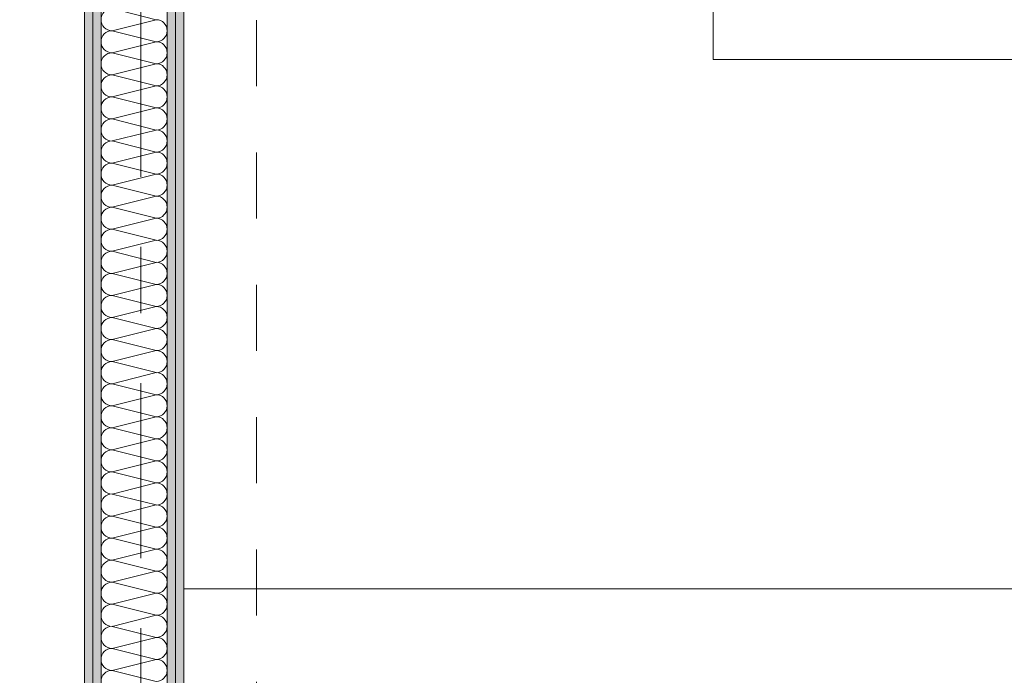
# Model space of a CAD drawing. Header units: metres. Extents: x -4 to 100, y -11 to 17.
# Tile 70 of 256: x 3.947 to 5.435, y 10.559 to 11.55. Entities that reach past the tile are written whole.
import ezdxf

# ---------------------------------------------------------------- set-up
doc = ezdxf.new("R2010")
doc.units = ezdxf.units.M
doc.header["$MEASUREMENT"] = 0
doc.linetypes.add('Strichlinie doppelt', pattern=[0.546806, 0.264583, -0.105833, 0.070556, -0.105833])
doc.linetypes.add('Untersicht', pattern=[0.1, 0.075, -0.025])
for name, color, linetype in [('152 - Bemaßung_ Beschriftung.Ausbau', 7, 'Continuous'), ('451 - Universal.Achsen Raster', 7, 'Continuous'), ('650 - Abdeckung.Fußboden Aufbau', 7, 'Continuous'), ('Neubau_606 - Struktur.Wand Innen Ausbau', 7, 'Continuous'), ('Neubau_653 - Abdeckung.TB Verkofferung', 7, 'Continuous'), ('Neubau_701 - Einrichtung.Möbel', 7, 'Continuous')]:
    doc.layers.add(name, color=color, linetype=linetype)
doc.styles.add('ERSTELLTER_STIL_2', font='txt')
doc.dimstyles.new('ERSTELLTER_STIL__3', dxfattribs={"dimtxt": 0.1, "dimasz": 0.0532, "dimexe": 0.18, "dimexo": 0.0625, "dimgap": 0, "dimtad": 1, "dimzin": 0, "dimdsep": 46, "dimtxsty": 'ERSTELLTER_STIL_2', "dimblk": 'ARROWHEAD_2', "dimblk1": 'ARROWHEAD_2', "dimblk2": 'ARROWHEAD_2', "dimcen": 0.09, "dimse1": 1, "dimse2": 1, "dimclrd": 7, "dimclre": 7, "dimclrt": 7, "dimazin": 0, "dimtfac": 1, "dimtdec": 4, "dimtmove": 0, "dimatfit": 3, "dimfxl": 1, "dimtolj": 1, "dimtzin": 0, "dimarcsym": 0})
doc.dimstyles.new('ERSTELLTER_STIL__5', dxfattribs={"dimtxt": 0.1, "dimasz": 0.0532, "dimexe": 0.18, "dimexo": 0.0625, "dimgap": 0, "dimtad": 1, "dimtih": 1, "dimtoh": 1, "dimzin": 0, "dimdsep": 46, "dimtxsty": 'ERSTELLTER_STIL_2', "dimblk": 'ARROWHEAD_2', "dimblk1": 'ARROWHEAD_2', "dimblk2": 'ARROWHEAD_2', "dimcen": 0.09, "dimse1": 1, "dimse2": 1, "dimclrd": 7, "dimclre": 7, "dimclrt": 7, "dimazin": 0, "dimtfac": 1, "dimtdec": 4, "dimtmove": 0, "dimatfit": 3, "dimfxl": 1, "dimtolj": 1, "dimtzin": 0, "dimarcsym": 0})
pattern_1 = [(45, (0, 0), (-0.01767767, 0.01767767), [0, -0.025])]

# ---------------------------------------------------------------- blocks, each defined once
blk = doc.blocks.new('*X29')
at = {"layer": 'Neubau_606 - Struktur.Wand Innen Ausbau', "color": 7, "linetype": 'Continuous', "lineweight": 5}
for p, q in [((4.0867, 11.5667), (4.1533, 11.55)), ((4.0867, 11.5333), (4.1533, 11.55)), ((4.0867, 11.5333), (4.1533, 11.5167)), ((4.0867, 11.5), (4.1533, 11.5167)), ((4.0867, 11.5), (4.1533, 11.4833)), ((4.0867, 11.4667), (4.1533, 11.4833)), ((4.0867, 11.4667), (4.1533, 11.45)), ((4.0867, 11.4333), (4.1533, 11.45)), ((4.0867, 11.4333), (4.1533, 11.4167)), ((4.0867, 11.4), (4.1533, 11.4167)), ((4.0867, 11.4), (4.1533, 11.3833)), ((4.0867, 11.3667), (4.1533, 11.3833)), ((4.0867, 11.3667), (4.1533, 11.35)), ((4.0867, 11.3333), (4.1533, 11.35)), ((4.0867, 11.3333), (4.1533, 11.3167)), ((4.0867, 11.3), (4.1533, 11.3167)), ((4.0867, 11.3), (4.1533, 11.2833)), ((4.0867, 11.2667), (4.1533, 11.2833)), ((4.0867, 11.2667), (4.1533, 11.25)), ((4.0867, 11.2333), (4.1533, 11.25)), ((4.0867, 11.2333), (4.1533, 11.2167)), ((4.0867, 11.2), (4.1533, 11.2167)), ((4.0867, 11.2), (4.1533, 11.1833)), ((4.0867, 11.1667), (4.1533, 11.1833)), ((4.0867, 11.1667), (4.1533, 11.15)), ((4.0867, 11.1333), (4.1533, 11.15)), ((4.0867, 11.1333), (4.1533, 11.1167)), ((4.0867, 11.1), (4.1533, 11.1167)), ((4.0867, 11.1), (4.1533, 11.0833)), ((4.0867, 11.0667), (4.1533, 11.0833)), ((4.0867, 11.0667), (4.1533, 11.05)), ((4.0867, 11.0333), (4.1533, 11.05)), ((4.0867, 11.0333), (4.1533, 11.0167)), ((4.0867, 11), (4.1533, 11.0167)), ((4.0867, 11), (4.1533, 10.9833)), ((4.0867, 10.9667), (4.1533, 10.9833)), ((4.0867, 10.9667), (4.1533, 10.95)), ((4.0867, 10.9333), (4.1533, 10.95)), ((4.0867, 10.9333), (4.1533, 10.9167)), ((4.0867, 10.9), (4.1533, 10.9167)), ((4.0867, 10.9), (4.1533, 10.8833)), ((4.0867, 10.8667), (4.1533, 10.8833)), ((4.0867, 10.8667), (4.1533, 10.85)), ((4.0867, 10.8333), (4.1533, 10.85)), ((4.0867, 10.8333), (4.1533, 10.8167)), ((4.0867, 10.8), (4.1533, 10.8167)), ((4.0867, 10.8), (4.1533, 10.7833)), ((4.0867, 10.7667), (4.1533, 10.7833)), ((4.0867, 10.7667), (4.1533, 10.75)), ((4.0867, 10.7333), (4.1533, 10.75)), ((4.0867, 10.7333), (4.1533, 10.7167)), ((4.0867, 10.7), (4.1533, 10.7167)), ((4.0867, 10.7), (4.1533, 10.6833)), ((4.0867, 10.6667), (4.1533, 10.6833)), ((4.0867, 10.6667), (4.1533, 10.65)), ((4.0867, 10.6333), (4.1533, 10.65)), ((4.0867, 10.6333), (4.1533, 10.6167)), ((4.0867, 10.6), (4.1533, 10.6167)), ((4.0867, 10.6), (4.1533, 10.5833)), ((4.0867, 10.5667), (4.1533, 10.5833)), ((4.0867, 10.5667), (4.1533, 10.55))]:
    blk.add_line(p, q, dxfattribs=at)
for centre, start, end in [((4.0867, 11.55), 90, 180), ((4.0867, 11.55), 180, 270), ((4.1533, 11.5333), 0, 90), ((4.0867, 11.5167), 90, 180), ((4.1533, 11.5333), 270, 0), ((4.0867, 11.5167), 180, 270), ((4.1533, 11.5), 0, 90), ((4.0867, 11.4833), 90, 180), ((4.1533, 11.5), 270, 0), ((4.0867, 11.4833), 180, 270), ((4.1533, 11.4667), 0, 90), ((4.0867, 11.45), 90, 180), ((4.1533, 11.4667), 270, 0), ((4.0867, 11.45), 180, 270), ((4.1533, 11.4333), 0, 90), ((4.0867, 11.4167), 90, 180), ((4.1533, 11.4333), 270, 0), ((4.0867, 11.4167), 180, 270), ((4.1533, 11.4), 0, 90), ((4.0867, 11.3833), 90, 180), ((4.1533, 11.4), 270, 0), ((4.0867, 11.3833), 180, 270), ((4.1533, 11.3667), 0, 90), ((4.0867, 11.35), 90, 180), ((4.1533, 11.3667), 270, 0), ((4.0867, 11.35), 180, 270), ((4.1533, 11.3333), 0, 90), ((4.0867, 11.3167), 90, 180), ((4.1533, 11.3333), 270, 0), ((4.0867, 11.3167), 180, 270), ((4.1533, 11.3), 0, 90), ((4.0867, 11.2833), 90, 180), ((4.1533, 11.3), 270, 0), ((4.0867, 11.2833), 180, 270), ((4.1533, 11.2667), 0, 90), ((4.0867, 11.25), 90, 180), ((4.1533, 11.2667), 270, 0), ((4.0867, 11.25), 180, 270), ((4.1533, 11.2333), 0, 90), ((4.0867, 11.2167), 90, 180), ((4.1533, 11.2333), 270, 0), ((4.0867, 11.2167), 180, 270), ((4.1533, 11.2), 0, 90), ((4.0867, 11.1833), 90, 180), ((4.1533, 11.2), 270, 0), ((4.0867, 11.1833), 180, 270), ((4.1533, 11.1667), 0, 90), ((4.0867, 11.15), 90, 180), ((4.1533, 11.1667), 270, 0), ((4.0867, 11.15), 180, 270), ((4.1533, 11.1333), 0, 90), ((4.0867, 11.1167), 90, 180), ((4.1533, 11.1333), 270, 0), ((4.0867, 11.1167), 180, 270), ((4.1533, 11.1), 0, 90), ((4.0867, 11.0833), 90, 180), ((4.1533, 11.1), 270, 0), ((4.0867, 11.0833), 180, 270), ((4.1533, 11.0667), 0, 90), ((4.0867, 11.05), 90, 180), ((4.1533, 11.0667), 270, 0), ((4.0867, 11.05), 180, 270), ((4.1533, 11.0333), 0, 90), ((4.0867, 11.0167), 90, 180), ((4.1533, 11.0333), 270, 0), ((4.0867, 11.0167), 180, 270), ((4.1533, 11), 0, 90), ((4.0867, 10.9833), 90, 180), ((4.1533, 11), 270, 0), ((4.0867, 10.9833), 180, 270), ((4.1533, 10.9667), 0, 90), ((4.0867, 10.95), 90, 180), ((4.1533, 10.9667), 270, 0), ((4.0867, 10.95), 180, 270), ((4.1533, 10.9333), 0, 90), ((4.0867, 10.9167), 90, 180), ((4.1533, 10.9333), 270, 0), ((4.0867, 10.9167), 180, 270), ((4.1533, 10.9), 0, 90), ((4.0867, 10.8833), 90, 180), ((4.1533, 10.9), 270, 0), ((4.0867, 10.8833), 180, 270), ((4.1533, 10.8667), 0, 90), ((4.0867, 10.85), 90, 180), ((4.1533, 10.8667), 270, 0), ((4.0867, 10.85), 180, 270), ((4.1533, 10.8333), 0, 90), ((4.0867, 10.8167), 90, 180), ((4.1533, 10.8333), 270, 0), ((4.0867, 10.8167), 180, 270), ((4.1533, 10.8), 0, 90), ((4.0867, 10.7833), 90, 180), ((4.1533, 10.8), 270, 0), ((4.0867, 10.7833), 180, 270), ((4.1533, 10.7667), 0, 90), ((4.0867, 10.75), 90, 180), ((4.1533, 10.7667), 270, 0), ((4.0867, 10.75), 180, 270), ((4.1533, 10.7333), 0, 90), ((4.0867, 10.7167), 90, 180), ((4.1533, 10.7333), 270, 0), ((4.0867, 10.7167), 180, 270), ((4.1533, 10.7), 0, 90), ((4.0867, 10.6833), 90, 180), ((4.1533, 10.7), 270, 0), ((4.0867, 10.6833), 180, 270), ((4.1533, 10.6667), 0, 90), ((4.0867, 10.65), 90, 180), ((4.1533, 10.6667), 270, 0), ((4.0867, 10.65), 180, 270), ((4.1533, 10.6333), 0, 90), ((4.0867, 10.6167), 90, 180), ((4.1533, 10.6333), 270, 0), ((4.0867, 10.6167), 180, 270), ((4.1533, 10.6), 0, 90), ((4.0867, 10.5833), 90, 180), ((4.1533, 10.6), 270, 0), ((4.0867, 10.5833), 180, 270), ((4.1533, 10.5667), 0, 90), ((4.0867, 10.55), 90, 180), ((4.1533, 10.5667), 270, 0)]:
    blk.add_arc(centre, 0.0167, start, end, dxfattribs=at)
blk = doc.blocks.new('*D318')
at = {"layer": '152 - Bemaßung_ Beschriftung.Ausbau', "color": 7, "linetype": 'Continuous', "lineweight": 5}
for p, q in [((0.225, 15.3025), (0.225, 15.4075)), ((0.2452, 15.39), (0.2048, 15.32)), ((4.0652, 15.39), (4.0248, 15.32)), ((-0.015, 15.355), (0.225, 15.355)), ((0.225, 15.355), (4.045, 15.355))]:
    blk.add_line(p, q, dxfattribs=at)
at = {"layer": '152 - Bemaßung_ Beschriftung.Ausbau', "color": 7, "lineweight": 5, "char_height": 0.1, "attachment_point": 7, "style": 'ERSTELLTER_STIL_2'}
for s, insert in [('\\A1;{\\pql;\\fArial|b0|i0|c0|p38;3,82}', (1.9261, 15.375)), ('\\A1;{\\pql;\\fArial|b0|i0|c0|p38;15}', (3.873, 15.375))]:
    blk.add_mtext(s, dxfattribs=dict(at, insert=insert))
blk = doc.blocks.new('ARROWHEAD_2')
at = {"color": 0, "linetype": 'Continuous', "lineweight": 0}
for p, q in [((-0.378, -0.655), (0.378, 0.655)), ((0, 0), (-1, 0))]:
    blk.add_line(p, q, dxfattribs=at)
blk = doc.blocks.new('*D319')
at = {"layer": '152 - Bemaßung_ Beschriftung.Ausbau', "color": 7, "linetype": 'Continuous', "lineweight": 5}
for p, q in [((4.045, 15.3025), (4.045, 15.4075)), ((4.0652, 15.39), (4.0248, 15.32)), ((4.2152, 15.39), (4.1748, 15.32)), ((0.225, 15.355), (4.045, 15.355)), ((4.045, 15.355), (4.195, 15.355))]:
    blk.add_line(p, q, dxfattribs=at)
blk = doc.blocks.new('*D320')
at = {"layer": '152 - Bemaßung_ Beschriftung.Ausbau', "color": 7, "linetype": 'Continuous', "lineweight": 5}
for p, q in [((4.195, 15.3025), (4.195, 15.4075)), ((7.645, 15.3025), (7.645, 15.4075)), ((4.2152, 15.39), (4.1748, 15.32)), ((7.6652, 15.39), (7.6248, 15.32)), ((4.045, 15.355), (4.195, 15.355)), ((4.195, 15.355), (7.645, 15.355)), ((7.645, 15.355), (7.795, 15.355))]:
    blk.add_line(p, q, dxfattribs=at)
at = {"layer": '152 - Bemaßung_ Beschriftung.Ausbau', "color": 7, "lineweight": 5, "char_height": 0.1, "attachment_point": 7, "style": 'ERSTELLTER_STIL_2'}
for s, insert in [('\\A1;{\\pql;\\fArial|b0|i0|c0|p38;3,45}', (5.7111, 15.375)), ('\\A1;{\\pql;\\fArial|b0|i0|c0|p38;15}', (7.473, 15.375))]:
    blk.add_mtext(s, dxfattribs=dict(at, insert=insert))
blk = doc.blocks.new('*D424')
at = {"layer": '152 - Bemaßung_ Beschriftung.Ausbau', "color": 7, "linetype": 'Continuous', "lineweight": 5}
for p, q in [((-1.71, 13.4752), (-1.64, 13.4348)), ((-1.675, 8.2275), (-1.675, 13.455)), ((-1.71, 8.2477), (-1.64, 8.2073)), ((-1.6225, 8.2275), (-1.7275, 8.2275)), ((-1.675, 8.0775), (-1.675, 8.2275))]:
    blk.add_line(p, q, dxfattribs=at)
at = {"layer": '152 - Bemaßung_ Beschriftung.Ausbau', "color": 7, "lineweight": 5, "insert": (-1.6756, 10.6581), "char_height": 0.1, "attachment_point": 7, "rotation": 90, "style": 'ERSTELLTER_STIL_2'}
blk.add_mtext('\\A1;{\\pql;\\fArial|b0|i0|c0|p38;5,22\\fArial|b0|i0|c0|p38;\\A1{\\H.66x;\\S75^  ;}}', dxfattribs=at)

msp = doc.modelspace()

# ---------------------------------------------------------------- hatches: boundary and pattern name
at = {"layer": 'Neubau_606 - Struktur.Wand Innen Ausbau', "linetype": 'Continuous', "lineweight": 0, "true_color": 0x000000}
h = msp.add_hatch(dxfattribs=at)
h.set_pattern_fill('Gips_0001', color=18, style=0, pattern_type=2)
h.set_pattern_definition(pattern_1)
h.paths.add_polyline_path([(4.045, 12.99), (4.045, 8.6), (4.0575, 8.6), (4.0575, 12.99)])
h = msp.add_hatch(dxfattribs=at)
h.set_pattern_fill('Gips_0001', color=18, style=0, pattern_type=2)
h.set_pattern_definition(pattern_1)
h.paths.add_polyline_path([(4.07, 12.99), (4.0575, 12.99), (4.0575, 8.6), (4.07, 8.6)])
h = msp.add_hatch(dxfattribs=at)
h.set_pattern_fill('Gips_0001', color=18, style=0, pattern_type=2)
h.set_pattern_definition(pattern_1)
h.paths.add_polyline_path([(4.17, 8.6), (4.1825, 8.6), (4.1825, 12.99), (4.17, 12.99)])
h = msp.add_hatch(dxfattribs=at)
h.set_pattern_fill('Gips_0001', color=18, style=0, pattern_type=2)
h.set_pattern_definition(pattern_1)
h.paths.add_polyline_path([(4.1825, 12.99), (4.1825, 8.6), (4.195, 8.6), (4.195, 12.99)])

# ---------------------------------------------------------------- linework, layer by layer
at = {"layer": '451 - Universal.Achsen Raster', "color": 160, "linetype": 'Strichlinie doppelt', "lineweight": 9, "true_color": 0x3232ff}
msp.add_line((4.13, -10.585), (4.13, 16.355), dxfattribs=at)
at = {"layer": '650 - Abdeckung.Fußboden Aufbau', "color": 7, "linetype": 'Continuous', "lineweight": 13, "flags": 128}
for points in [[(4.045, 8.2275), (4.045, 12.99), (3.97, 12.99), (3.97, 13.445), (0.69, 13.445), (0.69, 12.99), (0.37, 12.99), (0.37, 13.445), (0.235, 13.445), (0.235, 8.51)], [(4.195, 12.99), (4.195, 8.2275), (5.41, 8.2275)]]:
    msp.add_lwpolyline(points, dxfattribs=at)
at = {"layer": 'Neubau_606 - Struktur.Wand Innen Ausbau', "color": 1, "linetype": 'Continuous', "lineweight": 9}
for p, q in [((4.0575, 12.99), (4.0575, 8.6)), ((4.1825, 12.99), (4.1825, 8.6))]:
    msp.add_line(p, q, dxfattribs=at)
at = {"layer": 'Neubau_606 - Struktur.Wand Innen Ausbau', "color": 1, "linetype": 'Continuous', "lineweight": 13}
for p, q in [((4.07, 12.99), (4.07, 8.6)), ((4.17, 12.99), (4.17, 8.6))]:
    msp.add_line(p, q, dxfattribs=at)
at = {"layer": 'Neubau_606 - Struktur.Wand Innen Ausbau', "color": 1, "linetype": 'Continuous', "lineweight": 13, "flags": 128}
for points in [[(4.045, 12.99), (4.045, 8.6)], [(4.195, 8.6), (4.195, 12.69)]]:
    msp.add_lwpolyline(points, dxfattribs=at)
at = {"layer": 'Neubau_653 - Abdeckung.TB Verkofferung', "color": 1, "linetype": 'Untersicht', "lineweight": 9}
for p, q in [((4.195, 8.6495), (4.195, 12.69)), ((4.305, 8.6495), (4.305, 12.69))]:
    msp.add_line(p, q, dxfattribs=at)
at = {"layer": 'Neubau_701 - Einrichtung.Möbel', "color": 1, "linetype": 'Continuous', "lineweight": 5, "flags": 128}
msp.add_lwpolyline([(4.195, 10.69), (4.195, 12.69), (4.995, 12.69), (4.995, 11.49), (6.395, 11.49), (6.395, 10.69)], close=True, dxfattribs=at)

# ---------------------------------------------------------------- block references
at = {"layer": 'Neubau_606 - Struktur.Wand Innen Ausbau', "color": 1, "lineweight": 13}
msp.add_blockref('*X29', (0, 0), dxfattribs=at)

# ---------------------------------------------------------------- dimensions: what is measured, and where the dimension line sits
at = {"layer": '152 - Bemaßung_ Beschriftung.Ausbau', "color": 7, "linetype": 'Continuous', "lineweight": 5}
for base, p1, p2, picture, middle in [((4.045, 15.355), (0.225, 13.455), (4.045, 10.6087), '*D318', (2.056, 15.425)), ((7.645, 15.355), (4.195, 10.6087), (7.645, 10.75), '*D320', (5.841, 15.425)), ((4.195, 15.355), (4.045, 10.6087), (4.195, 10.6087), '*D319', (3.9492, 15.425))]:
    dim = msp.add_linear_dim(base=base, p1=p1, p2=p2, angle=0, dimstyle='ERSTELLTER_STIL__5', dxfattribs=at)
    dim.commit()
    dim.dimension.update_dxf_attribs({"geometry": picture, "text_midpoint": middle, "dimtype": 160})
dim = msp.add_linear_dim(base=(-1.675, 13.455), p1=(5.7662, 8.2275), p2=(0.225, 13.455), angle=90, dimstyle='ERSTELLTER_STIL__3', dxfattribs=at)
dim.commit()
dim.dimension.update_dxf_attribs({"geometry": '*D424', "text_midpoint": (-1.745, 10.9612), "dimtype": 160, "text_rotation": 90})

doc.saveas('drawing.dxf')
